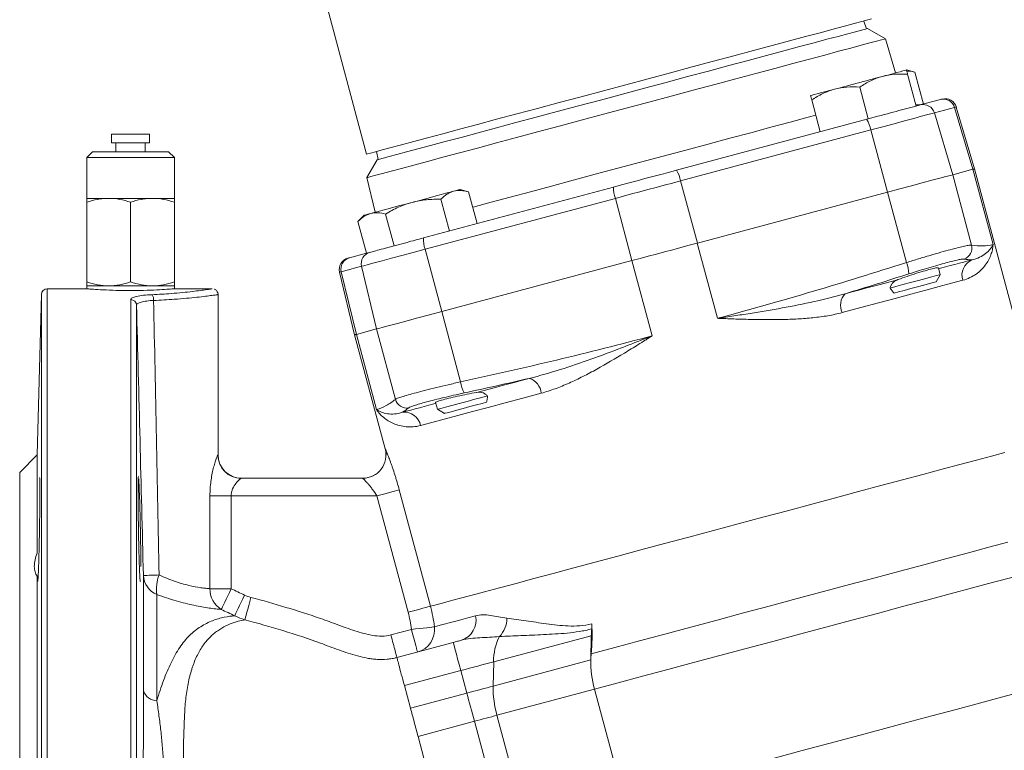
# Model space of a CAD drawing. Header units: millimetres. Extents: x 83 to 407, y -96 to 519.
# Tile 8 of 11: x 117 to 285, y 227 to 352. Entities that reach past the tile are written whole.
import ezdxf

# ---------------------------------------------------------------- set-up
doc = ezdxf.new("R2010")
doc.units = ezdxf.units.MM

msp = doc.modelspace()

# ---------------------------------------------------------------- linework, layer by layer
at = {"color": 7, "linetype": 'Continuous', "lineweight": 15}
for p, q in [((166.7, 364.56), (176.14, 329.31)), ((261.81, 350.81), (261.34, 352.14)), ((265.05, 349.09), (261.99, 350.86)), ((266.78, 343.24), (265.05, 349.09)), ((270.12, 343.35), (268.66, 343.74)), ((270.31, 337.56), (268.85, 343.01)), ((271.58, 337.9), (270.12, 343.35)), ((262.1, 335.36), (260.64, 340.81)), ((253.89, 333.16), (252.43, 338.61)), ((267.79, 336.88), (270.31, 337.56)), ((271.02, 337.75), (274.48, 338.68)), ((262.1, 335.36), (263.76, 335.8)), ((276.91, 337.31), (273.44, 336.38)), ((273.44, 336.38), (276.58, 325.78)), ((276.91, 337.31), (280.05, 326.71)), ((280.34, 326.79), (277.2, 337.39)), ((229.23, 326.55), (261.24, 335.13)), ((261.24, 335.13), (262.1, 335.36)), ((132.45, 332.73), (132.45, 331.23)), ((137.97, 332.73), (132.45, 332.73)), ((138.95, 332.73), (137.97, 332.73)), ((138.95, 331.23), (138.95, 332.73)), ((262.53, 333.46), (229.94, 324.73)), ((262.53, 333.46), (265.42, 322.79)), ((137.97, 331.23), (132.45, 331.23)), ((133.2, 331.23), (133.2, 329.73)), ((138.95, 331.23), (137.97, 331.23)), ((138.2, 329.73), (138.2, 331.23)), ((129.2, 329.73), (128.2, 328.73)), ((129.2, 329.73), (142.2, 329.73)), ((143.2, 328.73), (142.2, 329.73)), ((177.87, 329.77), (178.13, 328.39)), ((128.2, 328.73), (128.2, 321.73)), ((143.2, 328.73), (128.2, 328.73)), ((143.2, 321.73), (143.2, 328.73)), ((177.95, 328.34), (176.18, 325.28)), ((276.59, 325.78), (280.05, 326.71)), ((279.82, 313.72), (276.59, 325.78)), ((283.5, 313.81), (280.05, 326.71)), ((280.05, 326.71), (280.05, 326.71)), ((287.37, 300.57), (280.34, 326.79)), ((176.18, 325.28), (177.61, 319.35)), ((229.94, 324.73), (232.83, 314.06)), ((185.88, 314.94), (218.47, 323.67)), ((193.62, 322.85), (192.16, 323.24)), ((195.08, 317.4), (193.62, 322.85)), ((232.83, 314.06), (265.43, 322.79)), ((268.66, 310.73), (265.43, 322.79)), ((131.95, 321.73), (128.2, 321.73)), ((128.2, 321.06), (128.2, 307.4)), ((139.45, 321.73), (131.95, 321.73)), ((135.7, 321.06), (135.7, 307.4)), ((143.2, 321.73), (139.45, 321.73)), ((143.2, 321.06), (143.2, 307.4)), ((218.77, 321.73), (186.18, 313)), ((190.34, 316.13), (188.88, 321.58)), ((218.77, 321.73), (221.6, 311.05)), ((180.86, 313.59), (179.4, 319.04)), ((175.74, 318.84), (174.66, 317.77)), ((176.12, 312.32), (174.66, 317.77)), ((180.86, 313.59), (183.07, 314.18)), ((236.28, 301.16), (232.82, 314.06)), ((173.22, 311.54), (176.12, 312.32)), ((176.12, 312.32), (177.08, 312.58)), ((179.41, 313.2), (180.86, 313.59)), ((186.18, 313), (189.01, 302.32)), ((189.01, 302.32), (221.6, 311.05)), ((221.6, 311.05), (221.61, 311.05)), ((225.07, 298.15), (221.61, 311.05)), ((171.51, 309.07), (174.09, 298.32)), ((175.27, 310.08), (171.81, 309.15)), ((171.81, 309.15), (174.39, 298.4)), ((175.27, 310.08), (177.85, 299.33)), ((274.44, 308.64), (274.12, 309.82)), ((273.73, 307.42), (274.44, 308.64)), ((128.29, 306.23), (121.42, 306.23)), ((128.2, 306.73), (128.2, 306.22)), ((131.95, 306.73), (128.2, 306.73)), ((139.45, 306.73), (131.95, 306.73)), ((143.2, 306.73), (139.45, 306.73)), ((149.66, 306.23), (143.19, 306.23)), ((143.2, 306.23), (143.2, 306.73)), ((120.42, 305.25), (119.7, 277.73)), ((150.7, 277.73), (150.7, 305.22)), ((192.24, 290.26), (189.01, 302.32)), ((174.39, 298.4), (177.85, 299.33)), ((181.08, 287.26), (177.85, 299.33)), ((174.09, 298.32), (179.33, 278.76)), ((177.84, 285.5), (174.39, 298.4)), ((187.96, 286.73), (188.28, 285.56)), ((188.28, 285.56), (189.5, 284.85)), ((119.7, 277.73), (116.7, 274.73)), ((119.7, 260.9), (119.7, 277.73)), ((116.7, 213.73), (116.7, 274.73)), ((154.67, 273.73), (175.48, 273.73)), ((181.74, 271.75), (187.09, 251.78)), ((149.3, 254.8), (149.3, 270.73)), ((149.3, 270.73), (152.93, 270.73)), ((152.93, 270.73), (152.93, 254.8)), ((177.91, 270.73), (152.93, 270.73)), ((183.26, 250.76), (177.91, 270.73)), ((119.7, 170.48), (119.7, 256.97)), ((137.89, 237.33), (137.89, 257.05)), ((149.3, 254.8), (152.93, 254.8)), ((140.2, 253.8), (140.2, 235.56)), ((180.3, 246.86), (183.83, 247.8)), ((214.65, 246.74), (197.92, 242.26)), ((214.57, 242.58), (214.65, 246.74)), ((181.34, 242.99), (191, 245.58)), ((197.84, 238.1), (214.57, 242.58)), ((197.84, 238.1), (197.92, 242.26)), ((192.29, 240.75), (182.63, 238.17)), ((193.33, 236.89), (192.29, 240.75)), ((183.67, 234.3), (182.63, 238.17)), ((193.33, 236.89), (183.67, 234.3)), ((198.48, 233.1), (215.21, 237.58)), ((220.23, 218.85), (215.21, 237.58)), ((203.5, 214.36), (198.48, 233.1)), ((194.62, 232.06), (184.96, 229.47)), ((199.64, 213.33), (194.62, 232.06)), ((187.47, 220.11), (184.96, 229.47))]:
    msp.add_line(p, q, dxfattribs=at)
at = {"color": 8, "linetype": 'Continuous', "lineweight": 15}
for p, q in [((121.42, 306.23), (121.42, 121.23)), ((120.42, 213.73), (120.42, 305.25)), ((135.72, 121.23), (135.72, 304.36)), ((136.72, 303.4), (136.72, 122.2)), ((179.33, 278.76), (179.34, 278.76)), ((150.68, 277.73), (150.7, 277.73))]:
    msp.add_line(p, q, dxfattribs=at)
at = {"color": 7, "linetype": 'Continuous', "lineweight": 15, "flags": 128}
for points in [[(176.14, 329.31), (176.31, 329.35), (176.82, 329.49), (177.66, 329.71), (178.84, 330.03), (180.33, 330.43), (182.13, 330.91), (184.22, 331.47), (186.59, 332.1), (189.21, 332.81), (192.08, 333.58), (195.16, 334.4), (198.43, 335.28), (201.87, 336.2), (205.45, 337.16), (209.13, 338.15), (212.9, 339.16), (216.73, 340.18), (220.57, 341.21), (224.41, 342.24), (228.21, 343.26), (231.94, 344.26), (235.57, 345.23), (239.08, 346.17), (242.44, 347.07), (245.62, 347.92), (248.6, 348.72), (251.35, 349.46), (253.85, 350.13), (256.08, 350.72), (258.03, 351.25), (259.67, 351.69), (261.01, 352.05), (262.02, 352.32), (262.69, 352.5)], [(261.99, 350.86), (261.95, 350.85), (261.61, 350.76), (260.93, 350.58), (259.93, 350.31), (258.61, 349.95), (256.97, 349.51), (255.04, 349), (252.82, 348.4), (250.34, 347.74), (247.62, 347.01), (244.67, 346.22), (241.52, 345.37), (238.2, 344.49), (234.73, 343.56), (231.15, 342.6), (227.47, 341.61), (223.74, 340.61), (219.97, 339.6), (216.2, 338.59), (212.47, 337.59), (208.79, 336.6), (205.21, 335.64), (201.74, 334.72), (198.42, 333.83), (195.27, 332.98), (192.33, 332.19), (189.6, 331.46), (187.12, 330.8), (184.9, 330.2), (182.97, 329.69), (181.33, 329.25), (180.01, 328.89), (179.01, 328.62), (178.33, 328.44), (177.99, 328.35), (177.95, 328.34)], [(265.05, 349.09), (264.88, 349.05), (264.37, 348.91), (263.54, 348.69), (262.37, 348.37), (260.89, 347.98), (259.1, 347.5), (257.01, 346.94), (254.65, 346.31), (252.04, 345.6), (249.18, 344.84), (246.1, 344.01), (242.83, 343.14), (239.4, 342.22), (235.81, 341.26), (232.12, 340.27), (228.33, 339.25), (224.49, 338.22), (220.62, 337.19), (216.74, 336.15), (212.9, 335.12), (209.12, 334.1), (205.42, 333.11), (201.84, 332.15), (198.4, 331.23), (195.13, 330.36), (192.06, 329.53), (189.2, 328.77), (186.58, 328.07), (184.22, 327.43), (182.14, 326.87), (180.35, 326.4), (178.86, 326), (177.7, 325.69), (176.86, 325.46), (176.35, 325.32), (176.18, 325.28)], [(256.34, 340.44), (257.3, 340.7), (258.32, 340.97), (259.37, 341.25), (260.44, 341.54), (261.52, 341.83), (262.57, 342.11), (263.59, 342.38), (264.55, 342.64)], [(264.55, 342.64), (265.44, 342.88), (266.25, 343.1), (266.96, 343.29), (267.56, 343.45), (268.03, 343.57), (268.38, 343.67), (268.59, 343.72), (268.66, 343.74)], [(252.23, 339.34), (252.3, 339.36), (252.51, 339.42), (252.86, 339.51), (253.33, 339.64), (253.93, 339.8), (254.64, 339.99), (255.45, 340.2), (256.34, 340.44)], [(270.31, 337.56), (270.44, 337.6), (270.56, 337.63), (270.67, 337.66), (270.77, 337.68), (270.85, 337.7), (270.92, 337.72), (270.98, 337.74), (271.02, 337.75)], [(274.48, 338.68), (274.61, 338.71), (274.7, 338.73), (274.75, 338.75), (274.77, 338.75)], [(273.44, 336.38), (273.05, 336.28), (272.31, 336.08), (271.26, 335.8), (269.92, 335.44), (268.32, 335.01), (266.53, 334.53), (264.58, 334.01), (262.53, 333.46)], [(263.76, 335.8), (264.31, 335.95), (264.86, 336.1), (265.39, 336.24), (265.9, 336.38), (266.4, 336.51), (266.89, 336.64), (267.35, 336.77), (267.79, 336.88)], [(218.47, 323.67), (219.81, 324.03), (221.16, 324.39), (222.51, 324.75), (223.85, 325.11), (225.2, 325.47), (226.55, 325.83), (227.89, 326.19), (229.23, 326.55)], [(265.43, 322.79), (267.52, 323.35), (269.51, 323.89), (271.35, 324.38), (272.98, 324.82), (274.35, 325.18), (275.43, 325.47), (276.18, 325.67), (276.59, 325.78)], [(280.05, 326.71), (280.18, 326.74), (280.27, 326.77), (280.32, 326.78), (280.34, 326.79)], [(229.94, 324.73), (228.55, 324.35), (227.15, 323.98), (225.75, 323.6), (224.36, 323.23), (222.96, 322.86), (221.56, 322.48), (220.17, 322.11), (218.77, 321.73)], [(183.95, 321.04), (185.02, 321.33), (186.07, 321.61), (187.09, 321.89), (188.05, 322.14), (188.95, 322.38), (189.75, 322.6), (190.46, 322.79), (191.06, 322.95)], [(191.06, 322.95), (191.53, 323.08), (191.88, 323.17), (192.09, 323.23), (192.16, 323.24)], [(176.84, 319.14), (177.43, 319.3), (178.14, 319.49), (178.95, 319.71), (179.84, 319.94), (180.81, 320.2), (181.82, 320.48), (182.88, 320.76), (183.95, 321.04)], [(175.74, 318.84), (175.81, 318.86), (176.02, 318.92), (176.36, 319.01), (176.84, 319.14)], [(183.07, 314.18), (183.41, 314.27), (183.75, 314.37), (184.1, 314.46), (184.45, 314.55), (184.8, 314.65), (185.16, 314.74), (185.52, 314.84), (185.88, 314.94)], [(221.61, 311.05), (223.01, 311.43), (224.41, 311.8), (225.81, 312.18), (227.22, 312.55), (228.62, 312.93), (230.02, 313.31), (231.43, 313.68), (232.82, 314.06)], [(232.83, 314.06), (232.83, 314.06), (232.83, 314.06), (232.83, 314.06), (232.83, 314.06), (232.83, 314.06), (232.83, 314.06), (232.82, 314.06), (232.82, 314.06)], [(186.18, 313), (184.14, 312.45), (182.19, 311.93), (180.39, 311.45), (178.8, 311.02), (177.45, 310.66), (176.4, 310.38), (175.66, 310.18), (175.27, 310.08)], [(177.08, 312.58), (177.27, 312.63), (177.49, 312.69), (177.73, 312.75), (178.01, 312.83), (178.32, 312.91), (178.66, 313), (179.02, 313.1), (179.41, 313.2)], [(172.94, 311.47), (172.96, 311.47), (173.01, 311.49), (173.1, 311.51), (173.22, 311.54)], [(278.31, 307.68), (276.4, 307.16), (274.28, 306.59), (271.95, 305.97), (269.43, 305.29), (266.72, 304.57), (263.84, 303.8), (260.81, 302.99), (257.64, 302.14)], [(258.15, 305.37), (259.34, 305.68), (260.51, 306), (261.66, 306.31), (262.8, 306.61), (263.91, 306.91), (265.01, 307.2), (266.08, 307.49), (267.14, 307.78)], [(265.86, 306.34), (266.84, 306.61), (268.04, 306.93), (269.36, 307.28), (270.7, 307.64), (271.95, 307.98), (273.02, 308.26), (273.83, 308.48), (274.31, 308.61), (274.44, 308.64)], [(266.54, 305.49), (267.29, 305.69), (268.26, 305.95), (269.39, 306.25), (270.55, 306.57), (271.66, 306.86), (272.6, 307.11), (273.29, 307.3), (273.67, 307.4), (273.73, 307.42)], [(177.85, 299.33), (178.25, 299.43), (179, 299.64), (180.08, 299.92), (181.46, 300.29), (183.08, 300.73), (184.92, 301.22), (186.92, 301.76), (189.01, 302.32)], [(174.09, 298.32), (174.11, 298.32), (174.17, 298.34), (174.26, 298.36), (174.39, 298.4)], [(174.39, 298.4), (174.39, 298.4), (174.39, 298.4), (174.39, 298.4), (174.39, 298.4), (174.39, 298.4), (174.39, 298.4), (174.39, 298.4), (174.39, 298.4)], [(195.03, 288.45), (196.09, 288.74), (197.16, 289.03), (198.26, 289.32), (199.38, 289.62), (200.51, 289.92), (201.66, 290.23), (202.84, 290.55), (204.02, 290.86)], [(206.08, 288.32), (202.91, 287.47), (199.88, 286.66), (197, 285.89), (194.29, 285.16), (191.77, 284.49), (189.44, 283.86), (187.31, 283.29), (185.41, 282.78)], [(188.28, 285.56), (188.4, 285.59), (188.89, 285.72), (189.69, 285.94), (190.77, 286.22), (192.02, 286.56), (193.36, 286.92), (194.68, 287.27), (195.87, 287.59), (196.86, 287.85)], [(189.5, 284.85), (189.57, 284.87), (189.95, 284.97), (190.64, 285.15), (191.58, 285.4), (192.68, 285.7), (193.85, 286.01), (194.97, 286.31), (195.95, 286.58), (196.69, 286.77)], [(285.52, 278.16), (283.23, 277.54), (280.66, 276.86), (277.83, 276.1), (274.76, 275.27), (271.46, 274.39), (267.97, 273.45), (264.29, 272.47), (260.46, 271.44), (256.49, 270.38), (252.42, 269.29), (248.26, 268.17), (244.06, 267.05), (239.82, 265.91), (235.58, 264.78), (231.37, 263.65), (227.22, 262.54), (223.14, 261.44), (219.17, 260.38), (215.33, 259.35), (211.64, 258.36), (208.14, 257.42), (204.83, 256.54), (201.75, 255.71), (198.91, 254.95), (196.33, 254.26), (194.02, 253.64), (192.01, 253.1), (190.3, 252.64), (188.9, 252.27), (187.83, 251.98), (187.09, 251.78)], [(181.74, 271.75), (181.58, 271.71), (181.31, 271.64), (180.93, 271.53), (180.45, 271.41), (179.89, 271.26), (179.26, 271.09), (178.6, 270.91), (177.91, 270.73)], [(286.02, 262.76), (282.77, 261.89), (279.27, 260.95), (275.55, 259.96), (271.63, 258.91), (267.53, 257.81), (263.28, 256.67), (258.92, 255.5), (254.45, 254.3), (249.92, 253.09), (245.35, 251.86), (240.76, 250.64), (236.2, 249.41), (231.68, 248.2), (227.24, 247.01), (222.9, 245.85), (218.68, 244.72), (214.63, 243.63)], [(286.95, 256.8), (283.56, 255.89), (279.95, 254.92), (276.13, 253.9), (272.14, 252.83), (267.99, 251.72), (263.71, 250.57), (259.32, 249.4), (254.84, 248.2), (250.32, 246.98), (245.76, 245.76), (241.19, 244.54), (236.66, 243.32), (232.17, 242.12), (227.75, 240.94), (223.44, 239.78), (219.25, 238.66), (215.21, 237.58)], [(152.93, 254.8), (152.63, 254.17), (152.34, 253.56), (152.07, 252.99), (151.83, 252.47), (151.62, 252.03), (151.45, 251.67), (151.32, 251.4), (151.24, 251.24)], [(153.55, 250.15), (153.63, 250.31), (153.75, 250.58), (153.92, 250.94), (154.14, 251.39), (154.38, 251.9), (154.65, 252.47), (154.94, 253.08), (155.24, 253.7)], [(155.3, 249.47), (155.34, 249.62), (155.41, 249.89), (155.51, 250.27), (155.64, 250.75), (155.79, 251.31), (155.96, 251.94), (156.14, 252.61), (156.32, 253.3)], [(187.09, 251.78), (186.93, 251.74), (186.66, 251.67), (186.28, 251.57), (185.8, 251.44), (185.24, 251.29), (184.62, 251.12), (183.95, 250.94), (183.26, 250.76)], [(187.76, 248.27), (188.19, 248.38), (188.76, 248.53), (189.45, 248.72), (190.27, 248.94), (191.23, 249.19), (192.3, 249.48), (193.51, 249.8), (194.83, 250.16)], [(187.76, 248.27), (187.6, 248.25), (187.32, 248.21), (186.93, 248.17), (186.44, 248.11), (185.86, 248.04), (185.22, 247.97), (184.53, 247.89), (183.83, 247.8)], [(184.86, 243.94), (184.84, 244.01), (184.78, 244.23), (184.69, 244.59), (184.56, 245.07), (184.4, 245.66), (184.22, 246.32), (184.03, 247.05), (183.83, 247.8)], [(191, 245.58), (191.18, 245.63), (191.35, 245.68), (191.53, 245.73), (191.71, 245.78), (191.89, 245.82), (192.07, 245.87), (192.25, 245.92), (192.43, 245.97)], [(192.29, 240.75), (192.01, 241.8), (191.75, 242.75), (191.53, 243.59), (191.34, 244.29), (191.19, 244.85), (191.08, 245.25), (191.02, 245.5), (191, 245.58)], [(197.92, 242.26), (197.27, 242.09), (196.6, 241.91), (195.91, 241.72), (195.2, 241.53), (194.49, 241.34), (193.76, 241.15), (193.03, 240.95), (192.29, 240.75)], [(193.33, 236.89), (193.92, 237.05), (194.5, 237.21), (195.09, 237.36), (195.66, 237.52), (196.23, 237.67), (196.78, 237.81), (197.32, 237.96), (197.84, 238.1)], [(194.62, 232.06), (194.45, 232.69), (194.28, 233.32), (194.11, 233.94), (193.95, 234.56), (193.79, 235.16), (193.63, 235.76), (193.47, 236.33), (193.33, 236.89)], [(288.58, 237.16), (284.97, 236.19), (281.15, 235.17), (277.16, 234.1), (273.01, 232.99), (268.73, 231.84), (264.34, 230.66), (259.86, 229.46), (255.34, 228.25), (250.78, 227.03), (246.21, 225.81), (241.67, 224.59), (237.18, 223.39), (232.77, 222.2), (228.46, 221.05), (224.27, 219.93), (220.23, 218.85)], [(194.62, 232.06), (195.12, 232.2), (195.63, 232.33), (196.13, 232.46), (196.62, 232.6), (197.1, 232.73), (197.58, 232.85), (198.04, 232.98), (198.48, 233.1)]]:
    msp.add_lwpolyline(points, dxfattribs=at)
at = {"color": 8, "linetype": 'Continuous', "lineweight": 15, "flags": 128}
for points in [[(223.1, 327.93), (226.99, 328.98), (230.85, 330.01), (234.66, 331.03), (238.38, 332.03), (241.98, 332.99), (245.43, 333.92), (248.72, 334.8), (251.81, 335.63), (253.13, 335.98)], [(277.2, 337.39), (277.18, 337.39), (277.13, 337.37), (277.04, 337.35), (276.91, 337.31)], [(194.33, 320.22), (194.38, 320.24), (197.47, 321.07), (200.76, 321.95), (204.22, 322.87), (207.82, 323.84), (211.53, 324.83), (215.34, 325.85), (219.2, 326.89), (223.1, 327.93)], [(274.16, 309.66), (274.51, 309.75), (275.35, 309.98), (276.17, 310.2), (276.97, 310.41), (277.73, 310.61), (278.47, 310.81), (279.17, 311), (279.85, 311.18)], [(171.81, 309.15), (171.68, 309.11), (171.58, 309.09), (171.53, 309.07), (171.51, 309.07)], [(182.32, 285.05), (183, 285.23), (183.71, 285.42), (184.44, 285.62), (185.21, 285.82), (186, 286.03), (186.82, 286.25), (187.66, 286.48), (188.01, 286.57)]]:
    msp.add_lwpolyline(points, dxfattribs=at)
at = {"color": 7, "linetype": 'Continuous', "lineweight": 15}
for centre, radius, start, end in [((270.65, 340.76), 3, 262.4222, 285), ((271.53, 335.82), 1.99, 16.334, 104.8444), ((274.99, 336.75), 1.99, 16.334, 104.8444), ((275.29, 336.82), 2, 16.5, 105), ((257.84, 332.69), 4.75, 9.29, 33.0892), ((225.25, 323.96), 4.75, 9.2901, 33.0891), ((223.22, 323.41), 4.75, 176.9108, 200.71), ((190.62, 314.68), 4.75, 176.9108, 200.7102), ((177.21, 310.55), 1.99, 105.156, 193.6654), ((277.88, 313.21), 2.01, 289.3807, 14.7779), ((173.46, 309.54), 2, 105, 193.5), ((173.74, 309.62), 1.99, 105.1557, 193.6657), ((263.42, 308.59), 5.65, 1.9047, 22.2291), ((281.04, 308.57), 2.87, 114.4795, 198.115), ((121.42, 305.23), 1, 90, 178.5), ((135.73, 303.37), 0.991, 2.1098, 90.5584), ((138.15, 304.35), 1.51, 355.0455, 34.7856), ((260.29, 303.37), 2.93, 137.0961, 204.9613), ((197.84, 291.02), 5.65, 187.7707, 208.0955), ((203.16, 288.06), 2.93, 5.0385, 72.9042), ((183.01, 287.79), 2.01, 195.2221, 280.6191), ((182.6, 282.19), 2.87, 11.885, 95.5205), ((175.47, 277.73), 4, 270, 14.9818), ((175.48, 277.73), 4, 270.006, 15.0003), ((154.67, 277.72), 4, 179.9602, 269.9601), ((154.7, 277.73), 4, 180, 270), ((141.8, 185.8), 71.36, 90.9737, 93.1389), ((141.59, 257.23), 3.7, 182.739, 247.973), ((146.52, 254.77), 6.39, 158.1138, 188.7176), ((153.32, 254.68), 4.02, 178.2697, 238.8706), ((191.25, 249.42), 3.65, 288.8969, 11.6033), ((195.68, 249.75), 4.52, 315.4018, 359.7368), ((183.82, 247.78), 3.98, 285.2152, 7.0942), ((178.49, 247.02), 36.29, 354.6474, 2.7882), ((208.99, 248.5), 5.76, 354.1311, 2.8131), ((207.19, 242.42), 9.28, 153.3734, 180.9916), ((228.08, 246.5), 13.43, 173.9748, 178.9709), ((228.13, 242.33), 13.56, 174.5056, 178.9555), ((232.8, 242.4), 18.24, 179.4188, 195.3197), ((216.07, 237.91), 18.24, 179.4188, 195.3197), ((140.34, 238.13), 2.58, 198.1509, 266.8153)]:
    msp.add_arc(centre, radius, start, end, dxfattribs=at)
for points, knots in [([(264.55, 342.64), (264.2, 342.55), (263.86, 342.44), (263.18, 342.18), (262.85, 342.04), (261.88, 341.58), (261.25, 341.21), (260.64, 340.81)], [0, 0, 0, 0, 0.25, 0.25, 0.5, 0.5, 1, 1, 1, 1]), ([(268.85, 343.01), (268.12, 343.05), (267.39, 343.06), (265.96, 342.94), (265.25, 342.83), (264.55, 342.64)], [0, 0, 0, 0, 0.5, 0.5, 1, 1, 1, 1]), ([(268.85, 343.01), (268.79, 343.23), (268.74, 343.42), (268.67, 343.67), (268.66, 343.74), (268.66, 343.74)], [0, 0, 0, 0, 0.5, 0.5, 1, 1, 1, 1]), ([(270.12, 343.35), (269.68, 343.47), (269.19, 343.61), (268.74, 343.56), (268.7, 343.56)], [0, 0, 0, 0, 0.915938, 1, 1, 1, 1]), ([(260.64, 340.81), (259.91, 340.85), (259.18, 340.86), (257.75, 340.74), (257.04, 340.63), (256.34, 340.44)], [0, 0, 0, 0, 0.5, 0.5, 1, 1, 1, 1]), ([(252.43, 338.61), (252.37, 338.83), (252.32, 339.02), (252.25, 339.27), (252.23, 339.34), (252.23, 339.34)], [0, 0, 0, 0, 0.5, 0.5, 1, 1, 1, 1]), ([(256.34, 340.44), (255.99, 340.35), (255.65, 340.24), (254.97, 339.98), (254.64, 339.84), (253.67, 339.38), (253.04, 339.01), (252.43, 338.61)], [0, 0, 0, 0, 0.25, 0.25, 0.5, 0.5, 1, 1, 1, 1]), ([(191.06, 322.95), (190.86, 322.9), (190.66, 322.82), (190.28, 322.65), (190.09, 322.55), (189.55, 322.2), (189.21, 321.91), (188.88, 321.58)], [0, 0, 0, 0, 0.25, 0.25, 0.5, 0.5, 1, 1, 1, 1]), ([(193.62, 322.85), (193.18, 322.97), (192.74, 323.05), (191.88, 323.09), (191.46, 323.06), (191.06, 322.95)], [0, 0, 0, 0, 0.5, 0.5, 1, 1, 1, 1]), ([(131.95, 321.73), (131.63, 321.73), (131.31, 321.71), (130.68, 321.65), (130.36, 321.6), (129.43, 321.43), (128.81, 321.26), (128.2, 321.06)], [0, 0, 0, 0, 0.25, 0.25, 0.5, 0.5, 1, 1, 1, 1]), ([(128.2, 321.73), (128.2, 321.73), (128.2, 321.66), (128.2, 321.43), (128.2, 321.26), (128.2, 321.06)], [0, 0, 0, 0, 0.5, 0.5, 1, 1, 1, 1]), ([(135.7, 321.06), (135.08, 321.26), (134.47, 321.43), (133.22, 321.66), (132.59, 321.73), (131.95, 321.73)], [0, 0, 0, 0, 0.5, 0.5, 1, 1, 1, 1]), ([(139.45, 321.73), (139.13, 321.73), (138.81, 321.71), (138.18, 321.65), (137.86, 321.6), (136.93, 321.43), (136.31, 321.26), (135.7, 321.06)], [0, 0, 0, 0, 0.25, 0.25, 0.5, 0.5, 1, 1, 1, 1]), ([(143.2, 321.06), (142.58, 321.26), (141.97, 321.43), (140.72, 321.66), (140.09, 321.73), (139.45, 321.73)], [0, 0, 0, 0, 0.5, 0.5, 1, 1, 1, 1]), ([(143.2, 321.73), (143.2, 321.73), (143.2, 321.66), (143.2, 321.43), (143.2, 321.26), (143.2, 321.06)], [0, 0, 0, 0, 0.5, 0.5, 1, 1, 1, 1]), ([(179.4, 319.04), (180.12, 319.47), (180.86, 319.87), (182.37, 320.55), (183.15, 320.83), (183.95, 321.04)], [0, 0, 0, 0, 0.5, 0.5, 1, 1, 1, 1]), ([(183.95, 321.04), (184.35, 321.15), (184.76, 321.24), (185.58, 321.39), (185.99, 321.45), (187.23, 321.57), (188.06, 321.6), (188.88, 321.58)], [0, 0, 0, 0, 0.25, 0.25, 0.5, 0.5, 1, 1, 1, 1]), ([(176.84, 319.14), (176.64, 319.09), (176.44, 319.01), (176.06, 318.84), (175.87, 318.74), (175.33, 318.39), (174.99, 318.1), (174.66, 317.77)], [0, 0, 0, 0, 0.25, 0.25, 0.5, 0.5, 1, 1, 1, 1]), ([(179.4, 319.04), (178.96, 319.16), (178.52, 319.24), (177.66, 319.28), (177.24, 319.25), (176.84, 319.14)], [0, 0, 0, 0, 0.5, 0.5, 1, 1, 1, 1]), ([(268.66, 310.73), (269.36, 310.95), (270.05, 311.16), (271.4, 311.57), (272.06, 311.77), (273.35, 312.14), (273.96, 312.32), (275.11, 312.64), (275.66, 312.79), (276.67, 313.07), (277.13, 313.18), (277.95, 313.39), (278.32, 313.47), (278.94, 313.61), (279.2, 313.66), (279.59, 313.72), (279.74, 313.73), (279.82, 313.72)], [0, 0, 0, 0, 0.125, 0.125, 0.25, 0.25, 0.375, 0.375, 0.5, 0.5, 0.625, 0.625, 0.75, 0.75, 0.875, 0.875, 1, 1, 1, 1]), ([(278.31, 307.68), (278.76, 307.79), (279.17, 307.95), (279.92, 308.31), (280.27, 308.52), (280.91, 308.97), (281.2, 309.22), (281.72, 309.73), (281.96, 310.01), (282.58, 310.84), (282.9, 311.43), (283.23, 312.32), (283.31, 312.62), (283.41, 313.07), (283.44, 313.22), (283.47, 313.44), (283.48, 313.51), (283.49, 313.66), (283.5, 313.74), (283.5, 313.81)], [0, 0, 0, 0, 0.125, 0.125, 0.25, 0.25, 0.375, 0.375, 0.5, 0.5, 0.75, 0.75, 0.875, 0.875, 0.9375, 0.9375, 0.96875, 0.96875, 1, 1, 1, 1]), ([(279.82, 313.72), (280.46, 313.62), (281.1, 313.56), (282.33, 313.58), (282.93, 313.65), (283.5, 313.81)], [0, 0, 0, 0, 0.5, 0.5, 1, 1, 1, 1]), ([(279.85, 311.18), (280.36, 311.28), (280.8, 311.44), (281.59, 311.81), (281.93, 312.03), (282.52, 312.51), (282.77, 312.76), (283.09, 313.15), (283.19, 313.28), (283.36, 313.54), (283.44, 313.68), (283.5, 313.81)], [0, 0, 0, 0, 0.25, 0.25, 0.5, 0.5, 0.75, 0.75, 0.875, 0.875, 1, 1, 1, 1]), ([(236.28, 301.16), (241.72, 302.61), (247.13, 304.15), (257.92, 307.35), (263.3, 309.02), (268.66, 310.73)], [0, 0, 0, 0, 0.5, 0.5, 1, 1, 1, 1]), ([(278.54, 311.32), (278.47, 311.33), (278.35, 311.32), (278.01, 311.28), (277.79, 311.24), (277.26, 311.13), (276.95, 311.06), (276.25, 310.89), (275.86, 310.79), (275, 310.56), (274.54, 310.43), (273.57, 310.15), (273.05, 310), (271.96, 309.68), (271.4, 309.51), (270.26, 309.15), (269.67, 308.97), (269.07, 308.78)], [0, 0, 0, 0, 0.125, 0.125, 0.25, 0.25, 0.375, 0.375, 0.5, 0.5, 0.625, 0.625, 0.75, 0.75, 0.875, 0.875, 1, 1, 1, 1]), ([(267.14, 307.78), (267.18, 307.79), (267.69, 307.98), (268.78, 308.36), (270.41, 308.89), (271.92, 309.35), (273.13, 309.68), (273.95, 309.86), (274.06, 309.83), (274.11, 309.82)], [0, 0, 0, 0, 0.013611, 0.179728, 0.34542, 0.51056, 0.675236, 0.839699, 1, 1, 1, 1]), ([(128.2, 307.4), (128.81, 307.19), (129.43, 307.02), (130.68, 306.79), (131.31, 306.73), (131.95, 306.73)], [0, 0, 0, 0, 0.5, 0.5, 1, 1, 1, 1]), ([(128.2, 306.73), (128.2, 306.73), (128.2, 306.79), (128.2, 307.03), (128.2, 307.19), (128.2, 307.4)], [0, 0, 0, 0, 0.5, 0.5, 1, 1, 1, 1]), ([(131.95, 306.73), (132.27, 306.73), (132.59, 306.74), (133.22, 306.8), (133.53, 306.85), (134.47, 307.02), (135.09, 307.19), (135.7, 307.4)], [0, 0, 0, 0, 0.25, 0.25, 0.5, 0.5, 1, 1, 1, 1]), ([(135.7, 307.4), (136.31, 307.19), (136.93, 307.02), (138.18, 306.79), (138.81, 306.73), (139.45, 306.73)], [0, 0, 0, 0, 0.5, 0.5, 1, 1, 1, 1]), ([(139.45, 306.73), (139.77, 306.73), (140.09, 306.74), (140.72, 306.8), (141.03, 306.85), (141.97, 307.02), (142.59, 307.19), (143.2, 307.4)], [0, 0, 0, 0, 0.25, 0.25, 0.5, 0.5, 1, 1, 1, 1]), ([(143.2, 306.73), (143.2, 306.73), (143.2, 306.79), (143.2, 307.03), (143.2, 307.19), (143.2, 307.4)], [0, 0, 0, 0, 0.5, 0.5, 1, 1, 1, 1]), ([(265.86, 306.34), (265.9, 306.51), (265.95, 306.67), (266.1, 306.97), (266.19, 307.1), (266.41, 307.35), (266.54, 307.45), (266.82, 307.64), (266.97, 307.71), (267.14, 307.78)], [0, 0, 0, 0, 0.25, 0.25, 0.5, 0.5, 0.75, 0.75, 1, 1, 1, 1]), ([(135.7, 305.92), (134.86, 305.93), (133.17, 305.94), (130.93, 306.04), (129.24, 306.14), (128.29, 306.22), (128.29, 306.22), (128.29, 306.22)], [0, 0, 0, 0, 0.214357, 0.428697, 0.643481, 0.858556, 1, 1, 1, 1]), ([(143.19, 306.23), (143.19, 306.23), (143.33, 306.24), (142.83, 306.2), (141.66, 306.11), (139.72, 306), (137.63, 305.93), (136.24, 305.92), (135.7, 305.92)], [0, 0, 0, 0, 0.003621, 0.217653, 0.431677, 0.646308, 0.861221, 1, 1, 1, 1]), ([(139.39, 305.21), (140.51, 305.27), (142.37, 305.37), (144.64, 305.58), (146.32, 305.76), (147.71, 305.94), (148.76, 306.08), (149.43, 306.18), (149.72, 306.23), (149.67, 306.22), (149.66, 306.22)], [0, 0, 0, 0, 0.193599, 0.320854, 0.451799, 0.578247, 0.708249, 0.834808, 0.964951, 1, 1, 1, 1]), ([(150.68, 305.22), (150.69, 305.27), (150.7, 305.45), (150.59, 305.71), (150.4, 305.95), (150.2, 306.1), (150.07, 306.15), (150.01, 306.18)], [0, 0, 0, 0, 0.121048, 0.420422, 0.654218, 0.848974, 1, 1, 1, 1]), ([(266.54, 305.49), (266.4, 305.63), (266.27, 305.77), (266.04, 306.06), (265.94, 306.2), (265.86, 306.34)], [0, 0, 0, 0, 0.5, 0.5, 1, 1, 1, 1]), ([(135.72, 304.36), (135.72, 304.41), (135.75, 304.47), (135.83, 304.57), (135.9, 304.62), (136.15, 304.76), (136.4, 304.85), (137.06, 305), (137.45, 305.06), (138.36, 305.16), (138.85, 305.19), (139.39, 305.21)], [0, 0, 0, 0, 0.125, 0.125, 0.25, 0.25, 0.5, 0.5, 0.75, 0.75, 1, 1, 1, 1]), ([(139.65, 304.22), (139.22, 304.21), (138.83, 304.17), (138.1, 304.08), (137.79, 304.03), (137.26, 303.88), (137.06, 303.8), (136.86, 303.66), (136.81, 303.61), (136.74, 303.51), (136.72, 303.46), (136.72, 303.4)], [0, 0, 0, 0, 0.25, 0.25, 0.5, 0.5, 0.75, 0.75, 0.875, 0.875, 1, 1, 1, 1]), ([(258.15, 305.37), (256.4, 304.86), (254.62, 304.42), (251.02, 303.62), (249.2, 303.27), (245.54, 302.6), (243.7, 302.29), (240.93, 301.85), (240, 301.71), (238.14, 301.43), (237.21, 301.29), (236.28, 301.16)], [0, 0, 0, 0, 0.25, 0.25, 0.5, 0.5, 0.75, 0.75, 0.875, 0.875, 1, 1, 1, 1]), ([(257.64, 302.14), (256.84, 301.92), (256.02, 301.75), (254.35, 301.46), (253.5, 301.35), (251.78, 301.17), (250.91, 301.1), (249.13, 301), (248.23, 300.97), (245.53, 300.91), (243.7, 300.93), (240.94, 300.99), (240.02, 301.02), (238.62, 301.07), (238.15, 301.08), (237.45, 301.11), (237.22, 301.12), (236.75, 301.14), (236.51, 301.15), (236.28, 301.16)], [0, 0, 0, 0, 0.125, 0.125, 0.25, 0.25, 0.375, 0.375, 0.5, 0.5, 0.75, 0.75, 0.875, 0.875, 0.9375, 0.9375, 0.96875, 0.96875, 1, 1, 1, 1]), ([(192.24, 290.26), (197.74, 291.45), (203.23, 292.7), (214.17, 295.32), (219.63, 296.69), (225.07, 298.15)], [0, 0, 0, 0, 0.5, 0.5, 1, 1, 1, 1]), ([(204.02, 290.86), (205.8, 291.3), (207.56, 291.81), (211.07, 292.92), (212.82, 293.52), (216.33, 294.77), (218.08, 295.42), (220.7, 296.43), (221.57, 296.77), (223.32, 297.46), (224.19, 297.8), (225.07, 298.15)], [0, 0, 0, 0, 0.25, 0.25, 0.5, 0.5, 0.75, 0.75, 0.875, 0.875, 1, 1, 1, 1]), ([(206.08, 288.32), (206.88, 288.54), (207.68, 288.8), (209.27, 289.38), (210.06, 289.71), (211.64, 290.41), (212.43, 290.79), (214.01, 291.59), (214.81, 292.01), (217.18, 293.32), (218.75, 294.24), (221.11, 295.68), (221.9, 296.16), (223.09, 296.9), (223.48, 297.15), (224.08, 297.53), (224.27, 297.65), (224.67, 297.9), (224.87, 298.03), (225.07, 298.15)], [0, 0, 0, 0, 0.125, 0.125, 0.25, 0.25, 0.375, 0.375, 0.5, 0.5, 0.75, 0.75, 0.875, 0.875, 0.9375, 0.9375, 0.96875, 0.96875, 1, 1, 1, 1]), ([(181.08, 287.26), (181.15, 287.31), (181.28, 287.38), (181.65, 287.52), (181.9, 287.61), (182.51, 287.8), (182.86, 287.91), (183.68, 288.14), (184.13, 288.27), (185.15, 288.54), (185.69, 288.68), (186.85, 288.98), (187.47, 289.13), (188.77, 289.45), (189.44, 289.61), (190.82, 289.93), (191.52, 290.09), (192.24, 290.26)], [0, 0, 0, 0, 0.125, 0.125, 0.25, 0.25, 0.375, 0.375, 0.5, 0.5, 0.625, 0.625, 0.75, 0.75, 0.875, 0.875, 1, 1, 1, 1]), ([(177.84, 285.5), (178.42, 285.65), (178.98, 285.89), (180.05, 286.49), (180.57, 286.85), (181.08, 287.26)], [0, 0, 0, 0, 0.5, 0.5, 1, 1, 1, 1]), ([(192.86, 288.36), (192.24, 288.22), (191.65, 288.09), (190.48, 287.82), (189.91, 287.69), (188.81, 287.43), (188.28, 287.3), (187.3, 287.05), (186.83, 286.93), (185.97, 286.7), (185.59, 286.59), (184.9, 286.39), (184.59, 286.3), (184.07, 286.13), (183.87, 286.05), (183.55, 285.92), (183.44, 285.87), (183.38, 285.82)], [0, 0, 0, 0, 0.125, 0.125, 0.25, 0.25, 0.375, 0.375, 0.5, 0.5, 0.625, 0.625, 0.75, 0.75, 0.875, 0.875, 1, 1, 1, 1]), ([(187.97, 286.73), (187.97, 286.73), (187.87, 286.75), (188.18, 286.88), (188.92, 287.12), (190.18, 287.45), (191.72, 287.8), (193.38, 288.15), (194.49, 288.36), (195.01, 288.45), (195.03, 288.45)], [0, 0, 0, 0, 0.0025415, 0.1679181, 0.3328993, 0.497484, 0.6619589, 0.8266428, 0.9917858, 1, 1, 1, 1]), ([(195.03, 288.45), (195.21, 288.48), (195.38, 288.5), (195.72, 288.48), (195.88, 288.45), (196.19, 288.35), (196.34, 288.27), (196.61, 288.09), (196.74, 287.98), (196.86, 287.85)], [0, 0, 0, 0, 0.25, 0.25, 0.5, 0.5, 0.75, 0.75, 1, 1, 1, 1]), ([(196.86, 287.85), (196.86, 287.69), (196.85, 287.52), (196.79, 287.16), (196.74, 286.97), (196.69, 286.77)], [0, 0, 0, 0, 0.5, 0.5, 1, 1, 1, 1]), ([(185.41, 282.78), (184.96, 282.66), (184.53, 282.59), (183.69, 282.53), (183.29, 282.54), (182.51, 282.61), (182.14, 282.68), (181.43, 282.86), (181.08, 282.98), (180.12, 283.39), (179.56, 283.74), (178.83, 284.35), (178.6, 284.56), (178.3, 284.9), (178.2, 285.02), (178.06, 285.2), (178.02, 285.26), (177.93, 285.38), (177.89, 285.44), (177.84, 285.5)], [0, 0, 0, 0, 0.125, 0.125, 0.25, 0.25, 0.375, 0.375, 0.5, 0.5, 0.75, 0.75, 0.875, 0.875, 0.9375, 0.9375, 0.96875, 0.96875, 1, 1, 1, 1]), ([(182.32, 285.05), (181.83, 284.88), (181.37, 284.79), (180.5, 284.73), (180.1, 284.75), (179.35, 284.86), (179, 284.95), (178.53, 285.13), (178.38, 285.2), (178.1, 285.34), (177.97, 285.42), (177.84, 285.5)], [0, 0, 0, 0, 0.25, 0.25, 0.5, 0.5, 0.75, 0.75, 0.875, 0.875, 1, 1, 1, 1]), ([(179.34, 278.76), (179.34, 278.76), (179.35, 278.75), (179.38, 278.7), (179.4, 278.66), (179.47, 278.5), (179.53, 278.36), (179.69, 277.97), (179.78, 277.74), (179.99, 277.2), (180.1, 276.9), (180.28, 276.4), (180.34, 276.23), (180.47, 275.88), (180.53, 275.69), (180.72, 275.13), (180.85, 274.74), (181.05, 274.12), (181.11, 273.91), (181.24, 273.49), (181.31, 273.27), (181.49, 272.63), (181.62, 272.2), (181.74, 271.75)], [0, 0, 0, 0, 0.0625, 0.0625, 0.125, 0.125, 0.25, 0.25, 0.375, 0.375, 0.5, 0.5, 0.5625, 0.5625, 0.625, 0.625, 0.75, 0.75, 0.8125, 0.8125, 0.875, 0.875, 1, 1, 1, 1]), ([(149.3, 270.73), (149.3, 271.14), (149.32, 271.56), (149.37, 272.38), (149.41, 272.79), (149.51, 273.58), (149.57, 273.96), (149.71, 274.7), (149.79, 275.06), (149.95, 275.73), (150.04, 276.04), (150.17, 276.46), (150.21, 276.59), (150.29, 276.84), (150.33, 276.96), (150.4, 277.16), (150.44, 277.26), (150.5, 277.42), (150.53, 277.49), (150.62, 277.67), (150.66, 277.73), (150.68, 277.73)], [0, 0, 0, 0, 0.125, 0.125, 0.25, 0.25, 0.375, 0.375, 0.5, 0.5, 0.625, 0.625, 0.6875, 0.6875, 0.75, 0.75, 0.8125, 0.8125, 0.875, 0.875, 1, 1, 1, 1]), ([(119.76, 256.11), (119.78, 256.1), (119.81, 256.07), (119.88, 257.14), (119.96, 259.11), (120.03, 261.78), (120.09, 264.8), (120.14, 267.85), (120.16, 270.58), (120.16, 272.65), (120.13, 273.86), (120.1, 273.88), (120.09, 273.89)], [0, 0, 0, 0, 0.063908, 0.171293, 0.278711, 0.386139, 0.493554, 0.600941, 0.708298, 0.815632, 0.92296, 1, 1, 1, 1]), ([(137.05, 273.98), (137.05, 273.99), (137.03, 274.16), (137, 273.55), (136.98, 272.14), (136.99, 269.81), (137.02, 266.96), (137.07, 263.88), (137.13, 260.93), (137.21, 258.43), (137.29, 256.73), (137.35, 255.93), (137.37, 256.07), (137.38, 256.1)], [0, 0, 0, 0, 0.0016862, 0.1090968, 0.2164771, 0.3238361, 0.431189, 0.5385533, 0.6459427, 0.7533631, 0.8608088, 0.9682628, 1, 1, 1, 1]), ([(137.46, 258.63), (137.45, 259.41), (137.45, 260.98), (137.4, 263.99), (137.34, 267.04), (137.26, 269.91), (137.18, 272.14), (137.12, 273.43), (137.1, 273.6), (137.09, 273.64)], [0, 0, 0, 0, 0.159217, 0.318433, 0.477684, 0.636999, 0.796362, 0.955737, 1, 1, 1, 1]), ([(154.67, 273.73), (154.65, 273.73), (154.6, 273.7), (154.48, 273.62), (154.41, 273.56), (154.16, 273.33), (153.95, 273.12), (153.55, 272.6), (153.35, 272.29), (153.11, 271.75), (153.05, 271.55), (152.96, 271.15), (152.93, 270.94), (152.93, 270.73)], [0, 0, 0, 0, 0.125, 0.125, 0.25, 0.25, 0.5, 0.5, 0.75, 0.75, 0.875, 0.875, 1, 1, 1, 1]), ([(177.91, 270.73), (177.67, 271.11), (177.42, 271.47), (177.03, 271.99), (176.91, 272.15), (176.66, 272.46), (176.53, 272.61), (176.29, 272.89), (176.18, 273.02), (175.97, 273.25), (175.87, 273.36), (175.7, 273.53), (175.62, 273.6), (175.52, 273.7), (175.49, 273.73), (175.48, 273.73)], [0, 0, 0, 0, 0.25, 0.25, 0.375, 0.375, 0.5, 0.5, 0.625, 0.625, 0.75, 0.75, 0.875, 0.875, 1, 1, 1, 1]), ([(119.7, 260.9), (119.54, 260.5), (119.41, 260.1), (119.24, 259.34), (119.2, 258.97), (119.2, 258.29), (119.24, 257.98), (119.41, 257.42), (119.54, 257.18), (119.7, 256.97)], [0, 0, 0, 0, 0.25, 0.25, 0.5, 0.5, 0.75, 0.75, 1, 1, 1, 1]), ([(140.59, 257.15), (141.49, 256.74), (142.37, 256.38), (143.65, 255.93), (144.07, 255.8), (144.89, 255.56), (145.29, 255.45), (146.43, 255.18), (147.11, 255.06), (148.03, 254.92), (148.32, 254.89), (148.85, 254.83), (149.09, 254.81), (149.3, 254.8)], [0, 0, 0, 0, 0.25, 0.25, 0.375, 0.375, 0.5, 0.5, 0.75, 0.75, 0.875, 0.875, 1, 1, 1, 1]), ([(151.24, 251.24), (150.96, 251.27), (150.64, 251.3), (149.95, 251.38), (149.58, 251.42), (148.4, 251.59), (147.52, 251.74), (146.08, 252.05), (145.58, 252.17), (144.56, 252.42), (144.03, 252.56), (142.42, 253.03), (141.32, 253.39), (140.2, 253.8)], [0, 0, 0, 0, 0.125, 0.125, 0.25, 0.25, 0.5, 0.5, 0.625, 0.625, 0.75, 0.75, 1, 1, 1, 1]), ([(156.32, 253.3), (158.33, 252.77), (160.33, 252.2), (164.32, 251), (166.3, 250.37), (169.25, 249.33), (170.22, 248.97), (172.18, 248.25), (173.16, 247.89), (174.64, 247.41), (175.14, 247.26), (176.14, 246.99), (176.65, 246.88), (177.69, 246.71), (178.22, 246.66), (179.27, 246.66), (179.79, 246.72), (180.3, 246.86)], [0, 0, 0, 0, 0.25, 0.25, 0.5, 0.5, 0.625, 0.625, 0.75, 0.75, 0.8125, 0.8125, 0.875, 0.875, 0.9375, 0.9375, 1, 1, 1, 1]), ([(140.2, 235.56), (140.55, 236.79), (140.93, 237.95), (141.74, 240.12), (142.18, 241.14), (142.88, 242.57), (143.11, 243.03), (143.6, 243.91), (143.85, 244.32), (144.64, 245.49), (145.21, 246.17), (146.41, 247.36), (147.05, 247.86), (148.05, 248.49), (148.39, 248.68), (149.06, 249.02), (149.4, 249.17), (150.42, 249.57), (151.1, 249.76), (152.4, 250.03), (153.02, 250.11), (153.55, 250.15)], [0, 0, 0, 0, 0.125, 0.125, 0.25, 0.25, 0.3125, 0.3125, 0.375, 0.375, 0.5, 0.5, 0.625, 0.625, 0.6875, 0.6875, 0.75, 0.75, 0.875, 0.875, 1, 1, 1, 1]), ([(194.83, 250.16), (195.61, 250.37), (196.47, 250.34), (197.82, 250.15), (198.28, 250.06), (199.22, 249.88), (199.71, 249.79), (200.2, 249.73)], [0, 0, 0, 0, 0.5, 0.5, 0.75, 0.75, 1, 1, 1, 1]), ([(200.2, 249.73), (201.25, 249.6), (202.34, 249.45), (204.6, 249.12), (205.76, 248.94), (207.57, 248.7), (208.18, 248.62), (209.42, 248.49), (210.05, 248.44), (212, 248.36), (213.33, 248.41), (214.74, 248.78)], [0, 0, 0, 0, 0.25, 0.25, 0.5, 0.5, 0.625, 0.625, 0.75, 0.75, 1, 1, 1, 1]), ([(155.3, 249.47), (154.95, 249.41), (154.54, 249.32), (153.68, 249.09), (153.22, 248.94), (152.29, 248.56), (151.81, 248.32), (151.1, 247.91), (150.86, 247.75), (150.39, 247.42), (150.16, 247.25), (149.47, 246.67), (149.04, 246.24), (148.23, 245.25), (147.86, 244.71), (147.17, 243.49), (146.86, 242.83), (146.5, 241.92), (146.43, 241.73), (146.3, 241.35), (146.24, 241.16), (146.06, 240.57), (145.94, 240.18), (145.63, 238.95), (145.46, 238.09), (145.19, 236.28), (145.09, 235.34), (144.99, 233.87), (144.96, 233.37), (144.91, 232.34), (144.89, 231.82), (144.83, 230.25), (144.79, 229.17), (144.76, 226.97), (144.77, 225.85), (144.79, 224.13), (144.8, 223.56), (144.82, 222.39), (144.83, 221.79), (144.85, 220.01), (144.86, 218.81), (144.87, 217), (144.88, 216.39), (144.88, 215.48), (144.88, 215.18), (144.88, 214.72), (144.88, 214.49), (144.88, 214.26), (144.88, 214.11), (144.88, 214.03), (144.88, 213.95)], [0, 0, 0, 0, 0.0625, 0.0625, 0.125, 0.125, 0.1875, 0.1875, 0.21875, 0.21875, 0.25, 0.25, 0.3125, 0.3125, 0.375, 0.375, 0.4375, 0.4375, 0.453125, 0.453125, 0.46875, 0.46875, 0.5, 0.5, 0.5625, 0.5625, 0.625, 0.625, 0.65625, 0.65625, 0.6875, 0.6875, 0.75, 0.75, 0.8125, 0.8125, 0.84375, 0.84375, 0.875, 0.875, 0.9375, 0.9375, 0.96875, 0.96875, 0.984375, 0.984375, 0.992187, 0.996094, 0.996094, 1, 1, 1, 1]), ([(181.34, 242.99), (181.27, 242.98), (181.2, 242.96), (181.06, 242.92), (180.85, 242.88), (180.64, 242.83), (180.22, 242.76), (179.94, 242.72), (179.1, 242.65), (178.53, 242.65), (177.68, 242.7), (177.39, 242.73), (176.82, 242.8), (176.54, 242.84), (175.71, 242.99), (175.16, 243.12), (173.52, 243.55), (172.46, 243.91), (170.33, 244.67), (169.28, 245.07), (166.1, 246.24), (163.96, 246.95), (159.65, 248.27), (157.48, 248.89), (155.3, 249.47)], [0, 0, 0, 0, 0.007812, 0.007812, 0.015625, 0.03125, 0.03125, 0.0625, 0.0625, 0.125, 0.125, 0.15625, 0.15625, 0.1875, 0.1875, 0.25, 0.25, 0.375, 0.375, 0.5, 0.5, 0.75, 0.75, 1, 1, 1, 1]), ([(181.34, 242.99), (181.34, 242.99), (181.31, 243.1), (181.21, 243.48), (181.13, 243.77), (180.94, 244.48), (180.82, 244.91), (180.57, 245.85), (180.44, 246.35), (180.3, 246.86)], [0, 0, 0, 0, 0.25, 0.25, 0.5, 0.5, 0.75, 0.75, 1, 1, 1, 1]), ([(198.9, 246.58), (197.79, 246.48), (196.66, 246.45), (194.47, 246.32), (193.4, 246.23), (192.43, 245.97)], [0, 0, 0, 0, 0.5, 0.5, 1, 1, 1, 1]), ([(214.72, 247.91), (214, 247.72), (213.29, 247.57), (211.88, 247.34), (211.18, 247.26), (209.81, 247.12), (209.13, 247.07), (207.78, 246.99), (207.11, 246.95), (205.14, 246.86), (203.85, 246.81), (201.33, 246.71), (200.1, 246.65), (198.9, 246.58)], [0, 0, 0, 0, 0.125, 0.125, 0.25, 0.25, 0.375, 0.375, 0.5, 0.5, 0.75, 0.75, 1, 1, 1, 1]), ([(137.88, 213.94), (137.88, 216.01), (137.88, 218.07), (137.88, 220.62), (137.88, 221.13), (137.88, 222.15), (137.88, 222.65), (137.88, 224.16), (137.88, 225.16), (137.89, 228.1), (137.89, 230), (137.89, 233.73), (137.89, 235.54), (137.89, 237.33)], [0, 0, 0, 0, 0.25, 0.25, 0.3125, 0.3125, 0.375, 0.375, 0.5, 0.5, 0.75, 0.75, 1, 1, 1, 1]), ([(140.2, 235.56), (140.33, 234.72), (140.46, 233.87), (140.68, 232.17), (140.79, 231.32), (140.97, 229.59), (141.06, 228.72), (141.22, 226.95), (141.29, 226.06), (141.43, 224.26), (141.49, 223.34), (141.59, 221.49), (141.63, 220.55), (141.73, 217.74), (141.75, 215.84), (141.74, 213.93)], [0, 0, 0, 0, 0.125, 0.125, 0.25, 0.25, 0.375, 0.375, 0.5, 0.5, 0.625, 0.625, 0.75, 0.75, 1, 1, 1, 1])]:
    msp.add_open_spline(points, degree=3, knots=knots, dxfattribs=at)
for points in [[(279.85, 311.18), (279.42, 311.2), (278.99, 311.25), (278.54, 311.32)], [(269.07, 308.78), (265.44, 307.62), (261.8, 306.48), (258.15, 305.37)], [(139.65, 304.22), (139.97, 288.53), (140.29, 272.84), (140.59, 257.15)], [(137.89, 257.05), (137.52, 272.5), (137.12, 287.95), (136.72, 303.4)], [(204.02, 290.86), (200.31, 290), (196.58, 289.17), (192.86, 288.36)], [(183.38, 285.82), (183.04, 285.54), (182.68, 285.28), (182.32, 285.05)], [(152.93, 254.8), (153.7, 254.43), (154.47, 254.07), (155.24, 253.7)], [(155.24, 253.7), (155.59, 253.54), (155.95, 253.4), (156.32, 253.3)], [(187.09, 251.78), (187.4, 250.63), (187.62, 249.45), (187.76, 248.27)], [(153.55, 250.15), (152.78, 250.51), (152.01, 250.88), (151.24, 251.24)], [(155.3, 249.47), (154.69, 249.64), (154.11, 249.87), (153.55, 250.15)], [(183.83, 247.8), (183.71, 248.8), (183.52, 249.79), (183.26, 250.76)], [(182.63, 238.17), (182.44, 238.89), (182.07, 240.24), (181.65, 241.81), (181.39, 242.78), (181.34, 242.99), (181.34, 242.99)], [(184.96, 229.47), (184.85, 229.89), (184.62, 230.73), (184.29, 231.98), (183.97, 233.18), (183.76, 233.94), (183.67, 234.3)]]:
    msp.add_open_spline(points, degree=3, dxfattribs=at)
at = {"color": 8, "linetype": 'Continuous', "lineweight": 15}
msp.add_open_spline([(150.66, 305.22), (150.67, 305.22), (150.73, 305.23), (150.41, 305.18), (149.71, 305.09), (148.58, 304.94), (147.11, 304.77), (145.29, 304.59), (142.87, 304.38), (140.85, 304.28), (139.65, 304.22)], degree=3, knots=[0, 0, 0, 0, 0.03428, 0.160427, 0.290216, 0.41654, 0.546453, 0.674049, 0.805319, 1, 1, 1, 1], dxfattribs=at)

doc.saveas('drawing.dxf')
